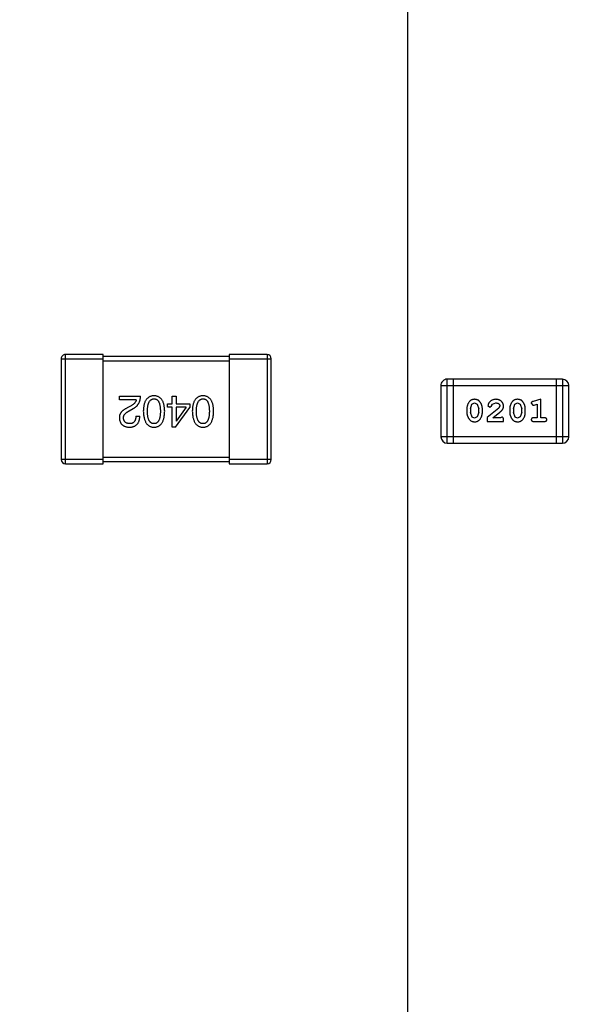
# Model space of a CAD drawing. Header units: inches. Extents: x 246 to 500, y -220 to -17.
# Tile 94 of 118: x 455.84 to 458.55, y -108.48 to -103.79. Entities that reach past the tile are written whole.
import ezdxf

# ---------------------------------------------------------------- set-up
doc = ezdxf.new("R2010")
doc.units = ezdxf.units.IN
doc.header["$LTSCALE"] = 1.21
doc.header["$MEASUREMENT"] = 0
doc.header["$PDMODE"] = 3
doc.header["$PDSIZE"] = 0.3125
doc.layers.get('0').update_dxf_attribs({"linetype": 'CONTINUOUS'})
doc.layers.get('Defpoints').update_dxf_attribs({"linetype": 'CONTINUOUS'})
doc.layers.add('DIM', color=3, linetype='CONTINUOUS')
doc.styles.get("Standard").update_dxf_attribs({"font": 'txt', "width": 0.8})
doc.dimstyles.get("Standard").update_dxf_attribs({"dimtxt": 0.15625, "dimasz": 0.1875, "dimexe": 0.125, "dimexo": 0.0625, "dimgap": 0.09, "dimtad": 0, "dimtih": 1, "dimtoh": 1, "dimzin": 4, "dimdsep": 46, "dimtxsty": 'Standard', "dimblk": '_FILLED', "dimblk1": '_FILLED', "dimblk2": '_FILLED', "dimcen": 0.09, "dimazin": 1, "dimtp": 0.01, "dimtm": 0.01, "dimtfac": 1, "dimtofl": 0, "dimtmove": 0, "dimatfit": 3, "dimldrblk": '_FILLED', "dimfxl": 1, "dimtolj": 1, "dimtzin": 4, "dimarcsym": 0})

# ---------------------------------------------------------------- blocks, each defined once
blk = doc.blocks.new('_FILLED')
at = {"color": 0, "linetype": 'ByBlock'}
blk.add_solid([(0, 0), (-1, 0.1667), (-1, -0.1667)], dxfattribs=at)
blk = doc.blocks.new('*D60')
at = {"layer": 'Defpoints', "color": 0}
for p in [(481.9401, -91.8581), (457.6897, -127.8567), (492.1011, -127.8567)]:
    blk.add_point(p, dxfattribs=at)
at = {"layer": 'DIM', "color": 0, "lineweight": -2}
for p, q in [((482.0026, -91.8581), (492.2261, -91.8581)), ((492.1011, -93.8581), (492.1011, -106.8341)), ((492.1011, -125.8567), (492.1011, -112.8807)), ((457.7522, -127.8567), (492.2261, -127.8567))]:
    blk.add_line(p, q, dxfattribs=at)
at = {"layer": 'DIM', "color": 0, "lineweight": -2, "xscale": 2, "yscale": 2, "zscale": 2}
for p, rotation in [((492.1011, -91.8581), 90), ((492.1011, -127.8567), 270)]:
    blk.add_blockref('_FILLED', p, dxfattribs=dict(at, rotation=rotation))
at = {"layer": 'DIM', "color": 0, "insert": (492.1011, -109.8574), "char_height": 2, "attachment_point": 5, "rotation": 90}
blk.add_mtext('\\A1;36.00', dxfattribs=at)
blk = doc.blocks.new('*D61')
at = {"layer": 'Defpoints', "color": 0}
for p in [(433.4401, -77.4879), (433.4401, -91.8581), (457.6897, -127.8567)]:
    blk.add_point(p, dxfattribs=at)
at = {"layer": 'DIM', "color": 0, "lineweight": -2}
for p, q in [((433.4401, -91.7956), (433.4401, -77.3629)), ((457.6897, -127.7942), (457.6897, -77.3629)), ((435.4401, -77.4879), (442.2749, -77.4879)), ((455.6897, -77.4879), (448.8549, -77.4879))]:
    blk.add_line(p, q, dxfattribs=at)
at = {"layer": 'DIM', "color": 0, "lineweight": -2, "xscale": 2, "yscale": 2, "zscale": 2, "rotation": 180}
blk.add_blockref('_FILLED', (433.4401, -77.4879), dxfattribs=at)
at = {"layer": 'DIM', "color": 0, "lineweight": -2, "xscale": 2, "yscale": 2, "zscale": 2}
blk.add_blockref('_FILLED', (457.6897, -77.4879), dxfattribs=at)
at = {"layer": 'DIM', "color": 0, "insert": (445.5649, -77.4879), "char_height": 2, "attachment_point": 5}
blk.add_mtext('\\A1;24.25', dxfattribs=at)

msp = doc.modelspace()

# ---------------------------------------------------------------- linework, layer by layer
at = {"color": 7, "linetype": 'Continuous'}
for p, q in [((456.0602, -105.9087), (456.0602, -105.3887)), ((456.2402, -105.3887), (456.0602, -105.3887)), ((456.2402, -105.9087), (456.2402, -105.3887)), ((456.8402, -105.3987), (456.2402, -105.3987)), ((456.8402, -105.3887), (456.8402, -105.9087)), ((457.0202, -105.3887), (456.8402, -105.3887)), ((457.0202, -105.3887), (457.0202, -105.9087)), ((456.0402, -105.4087), (456.0402, -105.8887)), ((456.0402, -105.4087), (456.2402, -105.4087)), ((456.2402, -105.4187), (456.8402, -105.4187)), ((456.8402, -105.4087), (457.0402, -105.4087)), ((457.0402, -105.8887), (457.0402, -105.4087)), ((457.8476, -105.5366), (457.8476, -105.7805)), ((457.8476, -105.5366), (458.4572, -105.5366)), ((457.8781, -105.8109), (457.8781, -105.5061)), ((458.4267, -105.5061), (457.8781, -105.5061)), ((457.9085, -105.8109), (457.9085, -105.5061)), ((458.3962, -105.5061), (458.3962, -105.8109)), ((458.4267, -105.5061), (458.4267, -105.8109)), ((458.4572, -105.7805), (458.4572, -105.5366)), ((456.317, -105.6047), (456.317, -105.5874)), ((456.317, -105.5874), (456.4178, -105.5874)), ((456.569, -105.6235), (456.569, -105.5874)), ((456.569, -105.5874), (456.5871, -105.5874)), ((456.5871, -105.5874), (456.5871, -105.6235)), ((456.3974, -105.6047), (456.317, -105.6047)), ((456.3728, -105.6325), (456.3572, -105.6415)), ((456.5469, -105.6391), (456.5469, -105.6235)), ((456.5469, -105.6235), (456.569, -105.6235)), ((456.569, -105.6391), (456.5469, -105.6391)), ((456.569, -105.735), (456.569, -105.6391)), ((456.5846, -105.735), (456.6518, -105.6415)), ((456.5871, -105.6235), (456.6518, -105.6235)), ((456.5871, -105.6391), (456.5871, -105.7063)), ((456.6346, -105.6391), (456.5871, -105.6391)), ((456.6346, -105.6391), (456.5879, -105.7063)), ((456.6518, -105.6235), (456.6518, -105.6415)), ((457.9888, -105.6468), (457.996, -105.625)), ((457.996, -105.625), (458.0084, -105.6192)), ((458.0084, -105.6192), (458.0205, -105.6245)), ((458.0205, -105.6245), (458.0281, -105.6468)), ((458.0721, -105.6312), (458.081, -105.6397)), ((458.081, -105.6397), (458.0894, -105.6331)), ((458.0894, -105.6331), (458.0944, -105.6246)), ((458.0944, -105.6246), (458.1093, -105.6192)), ((458.1288, -105.6337), (458.124, -105.6435)), ((458.1933, -105.6468), (458.2005, -105.625)), ((458.2005, -105.625), (458.2129, -105.6192)), ((458.2129, -105.6192), (458.225, -105.6245)), ((458.225, -105.6245), (458.2326, -105.6468)), ((458.2782, -105.621), (458.2861, -105.6302)), ((458.2861, -105.6302), (458.2915, -105.6292)), ((458.3239, -105.6019), (458.2873, -105.6118)), ((458.2915, -105.6292), (458.3065, -105.625)), ((458.3065, -105.625), (458.3065, -105.69)), ((458.3239, -105.69), (458.3239, -105.6019)), ((456.3638, -105.6571), (456.3834, -105.6456)), ((456.3957, -105.6817), (456.4146, -105.6817)), ((457.9715, -105.6465), (457.9715, -105.6643)), ((457.9888, -105.6468), (457.9888, -105.664)), ((457.9964, -105.6863), (457.9888, -105.664)), ((458.0086, -105.6916), (457.9964, -105.6863)), ((458.0208, -105.6858), (458.0086, -105.6916)), ((458.0281, -105.664), (458.0208, -105.6858)), ((458.0281, -105.664), (458.0281, -105.6468)), ((458.0454, -105.6643), (458.0454, -105.6465)), ((458.124, -105.6435), (458.069, -105.6884)), ((458.069, -105.6884), (458.069, -105.7073)), ((458.0957, -105.69), (458.1293, -105.663)), ((458.1374, -105.6869), (458.1319, -105.69)), ((458.176, -105.6465), (458.176, -105.6643)), ((458.1933, -105.6468), (458.1933, -105.664)), ((458.2009, -105.6863), (458.1933, -105.664)), ((458.2131, -105.6916), (458.2009, -105.6863)), ((458.2254, -105.6858), (458.2131, -105.6916)), ((458.2326, -105.664), (458.2254, -105.6858)), ((458.2326, -105.664), (458.2326, -105.6468)), ((458.2499, -105.6643), (458.2499, -105.6465)), ((456.5846, -105.735), (456.569, -105.735)), ((456.5871, -105.7063), (456.5879, -105.7063)), ((458.069, -105.7073), (458.1461, -105.7073)), ((458.1319, -105.69), (458.0957, -105.69)), ((458.1461, -105.7073), (458.1461, -105.6994)), ((458.3065, -105.69), (458.2892, -105.69)), ((458.2892, -105.7073), (458.3412, -105.7073)), ((458.3412, -105.69), (458.3239, -105.69)), ((458.4572, -105.7805), (457.8476, -105.7805)), ((457.8781, -105.8109), (458.4267, -105.8109)), ((456.2402, -105.8887), (456.0402, -105.8887)), ((456.0602, -105.9087), (456.2402, -105.9087)), ((456.8402, -105.8787), (456.2402, -105.8787)), ((456.2402, -105.8987), (456.8402, -105.8987)), ((457.0402, -105.8887), (456.8402, -105.8887)), ((456.8402, -105.9087), (457.0202, -105.9087))]:
    msp.add_line(p, q, dxfattribs=at)
for centre, radius, start, end in [((456.0602, -105.4087), 0.02, 89.9999, 179.9999), ((457.0202, -105.4087), 0.02, 359.9999, 89.9999), ((457.8781, -105.5366), 0.0305, 89.9999, 179.9999), ((458.4267, -105.5366), 0.0305, 359.9999, 89.9999), ((457.8781, -105.7805), 0.0305, 179.9999, 269.9999), ((458.4267, -105.7805), 0.0305, 269.9999, 359.9999), ((456.0602, -105.8887), 0.02, 179.9999, 269.9999), ((457.0202, -105.8887), 0.02, 269.9999, 359.9999)]:
    msp.add_arc(centre, radius, start, end, dxfattribs=at)
for points, knots in [([(456.3834, -105.6456), (456.3848, -105.6449), (456.3875, -105.6434), (456.3913, -105.6408), (456.3949, -105.6382), (456.3982, -105.6353), (456.4013, -105.6323), (456.404, -105.629), (456.4066, -105.6257), (456.4089, -105.6221), (456.4109, -105.6184), (456.4127, -105.6145), (456.4142, -105.6104), (456.4154, -105.6061), (456.4165, -105.6017), (456.4172, -105.5971), (456.4177, -105.5923), (456.4178, -105.5891), (456.4178, -105.5874)], [0, 0, 0, 0, 0.065828, 0.130094, 0.192451, 0.254037, 0.313974, 0.373757, 0.433048, 0.492243, 0.551902, 0.611758, 0.672678, 0.734814, 0.798569, 0.863693, 0.930488, 1, 1, 1, 1]), ([(456.482, -105.585), (456.48, -105.5851), (456.4761, -105.5853), (456.4705, -105.5862), (456.4652, -105.5877), (456.4603, -105.5898), (456.4558, -105.5925), (456.4517, -105.5957), (456.4479, -105.5995), (456.4445, -105.6038), (456.4415, -105.6088), (456.4389, -105.6143), (456.4367, -105.6203), (456.4348, -105.6269), (456.4333, -105.6341), (456.4322, -105.6418), (456.4314, -105.6501), (456.4312, -105.6558), (456.4311, -105.6588)], [0, 0, 0, 0, 0.059134, 0.115603, 0.169236, 0.221572, 0.273254, 0.32474, 0.377319, 0.431815, 0.488555, 0.548609, 0.612242, 0.680182, 0.75251, 0.829782, 0.91231, 1, 1, 1, 1]), ([(456.5328, -105.6588), (456.5327, -105.6558), (456.5325, -105.6501), (456.5317, -105.6418), (456.5306, -105.6341), (456.5291, -105.6269), (456.5272, -105.6203), (456.525, -105.6143), (456.5224, -105.6088), (456.5194, -105.6039), (456.516, -105.5995), (456.5123, -105.5957), (456.5081, -105.5925), (456.5036, -105.5898), (456.4987, -105.5877), (456.4935, -105.5862), (456.4878, -105.5853), (456.484, -105.5851), (456.482, -105.585)], [0, 0, 0, 0, 0.087693, 0.170223, 0.247496, 0.319826, 0.387768, 0.451403, 0.511459, 0.568358, 0.622671, 0.675251, 0.726739, 0.778422, 0.830759, 0.884394, 0.940865, 1, 1, 1, 1]), ([(456.7151, -105.585), (456.7131, -105.5851), (456.7092, -105.5853), (456.7036, -105.5862), (456.6984, -105.5877), (456.6935, -105.5898), (456.689, -105.5925), (456.6848, -105.5957), (456.6811, -105.5995), (456.6777, -105.6038), (456.6747, -105.6088), (456.6721, -105.6143), (456.6698, -105.6203), (456.668, -105.6269), (456.6665, -105.6341), (456.6654, -105.6418), (456.6646, -105.6501), (456.6644, -105.6558), (456.6643, -105.6588)], [0, 0, 0, 0, 0.059134, 0.115603, 0.169236, 0.221572, 0.273254, 0.32474, 0.377319, 0.431815, 0.488555, 0.548609, 0.612242, 0.680182, 0.75251, 0.829782, 0.91231, 1, 1, 1, 1]), ([(456.7659, -105.6588), (456.7658, -105.6558), (456.7656, -105.6501), (456.7649, -105.6418), (456.7638, -105.6341), (456.7623, -105.6269), (456.7604, -105.6203), (456.7581, -105.6143), (456.7556, -105.6088), (456.7525, -105.6039), (456.7492, -105.5995), (456.7454, -105.5957), (456.7413, -105.5925), (456.7368, -105.5898), (456.7319, -105.5877), (456.7266, -105.5862), (456.721, -105.5853), (456.7171, -105.5851), (456.7151, -105.585)], [0, 0, 0, 0, 0.087693, 0.170223, 0.247496, 0.319826, 0.387768, 0.451403, 0.511459, 0.568358, 0.622671, 0.675251, 0.726739, 0.778422, 0.830759, 0.884394, 0.940865, 1, 1, 1, 1]), ([(456.3572, -105.6415), (456.3555, -105.6423), (456.3522, -105.6439), (456.3475, -105.6464), (456.3431, -105.6489), (456.339, -105.6516), (456.3353, -105.6544), (456.332, -105.6572), (456.3289, -105.6602), (456.3263, -105.6632), (456.3239, -105.6663), (456.3219, -105.6695), (456.3202, -105.6729), (456.3188, -105.6763), (456.3179, -105.6798), (456.3172, -105.6833), (456.3169, -105.687), (456.317, -105.6895), (456.317, -105.6907)], [0, 0, 0, 0, 0.082731, 0.161257, 0.236138, 0.307554, 0.375712, 0.440848, 0.502916, 0.562567, 0.619798, 0.675716, 0.73039, 0.78386, 0.837315, 0.890547, 0.944917, 1, 1, 1, 1]), ([(456.3974, -105.6047), (456.3971, -105.606), (456.3966, -105.6086), (456.3949, -105.6123), (456.3928, -105.616), (456.39, -105.6196), (456.3866, -105.623), (456.3825, -105.6263), (456.3779, -105.6296), (456.3745, -105.6315), (456.3728, -105.6325)], [0, 0, 0, 0, 0.103034, 0.208166, 0.318255, 0.434664, 0.559728, 0.695394, 0.841708, 1, 1, 1, 1]), ([(456.4508, -105.6588), (456.4508, -105.6564), (456.4509, -105.6519), (456.4512, -105.6453), (456.4518, -105.6391), (456.4527, -105.6334), (456.4538, -105.6281), (456.4551, -105.6233), (456.4567, -105.6189), (456.4585, -105.615), (456.4606, -105.6115), (456.4629, -105.6084), (456.4654, -105.6058), (456.4683, -105.6037), (456.4714, -105.602), (456.4747, -105.6007), (456.4782, -105.6), (456.4807, -105.5998), (456.482, -105.5997)], [0, 0, 0, 0, 0.094834, 0.184067, 0.267029, 0.344713, 0.417334, 0.484367, 0.546941, 0.604717, 0.65953, 0.710539, 0.759381, 0.806382, 0.853027, 0.900623, 0.949121, 1, 1, 1, 1]), ([(456.482, -105.5997), (456.4832, -105.5998), (456.4856, -105.5999), (456.4891, -105.6006), (456.4923, -105.6017), (456.4953, -105.6034), (456.4981, -105.6055), (456.5006, -105.608), (456.5028, -105.6111), (456.5048, -105.6146), (456.5066, -105.6185), (456.5082, -105.6229), (456.5094, -105.6278), (456.5105, -105.6331), (456.5113, -105.6388), (456.5119, -105.6451), (456.5122, -105.6518), (456.5123, -105.6564), (456.5123, -105.6588)], [0, 0, 0, 0, 0.049766, 0.097012, 0.143225, 0.188786, 0.235079, 0.282962, 0.333687, 0.387747, 0.445963, 0.508657, 0.576545, 0.649868, 0.72822, 0.812712, 0.903543, 1, 1, 1, 1]), ([(456.684, -105.6588), (456.684, -105.6564), (456.684, -105.6519), (456.6844, -105.6453), (456.685, -105.6391), (456.6858, -105.6334), (456.6869, -105.6281), (456.6883, -105.6233), (456.6898, -105.6189), (456.6916, -105.615), (456.6937, -105.6115), (456.6961, -105.6084), (456.6986, -105.6058), (456.7014, -105.6037), (456.7045, -105.602), (456.7078, -105.6007), (456.7114, -105.6), (456.7139, -105.5998), (456.7151, -105.5997)], [0, 0, 0, 0, 0.094834, 0.184067, 0.267029, 0.344713, 0.417334, 0.484367, 0.546941, 0.604717, 0.65953, 0.710539, 0.759381, 0.806382, 0.853027, 0.900623, 0.949121, 1, 1, 1, 1]), ([(456.7151, -105.5997), (456.7163, -105.5998), (456.7187, -105.5999), (456.7222, -105.6006), (456.7255, -105.6017), (456.7284, -105.6034), (456.7312, -105.6055), (456.7337, -105.608), (456.736, -105.6111), (456.738, -105.6146), (456.7397, -105.6185), (456.7413, -105.6229), (456.7425, -105.6278), (456.7436, -105.6331), (456.7444, -105.6388), (456.745, -105.6451), (456.7454, -105.6518), (456.7454, -105.6564), (456.7454, -105.6588)], [0, 0, 0, 0, 0.049766, 0.097012, 0.143225, 0.188786, 0.235079, 0.282962, 0.333687, 0.387747, 0.445963, 0.508657, 0.576545, 0.649868, 0.72822, 0.812712, 0.903543, 1, 1, 1, 1]), ([(458.0083, -105.6019), (458.0068, -105.6019), (458.004, -105.602), (457.9999, -105.6027), (457.9961, -105.6039), (457.9925, -105.6054), (457.9892, -105.6075), (457.9862, -105.61), (457.9834, -105.613), (457.9809, -105.6164), (457.9787, -105.62), (457.9768, -105.6236), (457.9751, -105.6274), (457.9738, -105.6311), (457.9727, -105.6349), (457.972, -105.6388), (457.9715, -105.6426), (457.9715, -105.6452), (457.9715, -105.6465)], [0, 0, 0, 0, 0.06692, 0.130834, 0.19258, 0.252759, 0.312631, 0.373411, 0.436359, 0.501894, 0.568244, 0.632472, 0.69556, 0.757163, 0.818592, 0.878885, 0.939235, 1, 1, 1, 1]), ([(458.0454, -105.6465), (458.0454, -105.6455), (458.0453, -105.6433), (458.0451, -105.6401), (458.0445, -105.637), (458.0438, -105.6339), (458.0429, -105.6308), (458.0418, -105.6278), (458.0405, -105.6248), (458.039, -105.622), (458.0374, -105.6192), (458.0358, -105.6167), (458.0341, -105.6144), (458.0325, -105.6123), (458.0307, -105.6104), (458.029, -105.6088), (458.0273, -105.6073), (458.0249, -105.6058), (458.0218, -105.6042), (458.0176, -105.6029), (458.0131, -105.6021), (458.0099, -105.602), (458.0083, -105.6019)], [0, 0, 0, 0, 0.049855, 0.099516, 0.148482, 0.19758, 0.246804, 0.296268, 0.346517, 0.397047, 0.446826, 0.49336, 0.537801, 0.579207, 0.617974, 0.654833, 0.689171, 0.722088, 0.786392, 0.853518, 0.924186, 1, 1, 1, 1]), ([(458.1094, -105.6019), (458.1077, -105.602), (458.1044, -105.6021), (458.0994, -105.6029), (458.0947, -105.6044), (458.0902, -105.6064), (458.086, -105.6088), (458.0824, -105.6117), (458.0792, -105.6149), (458.0767, -105.6185), (458.0748, -105.622), (458.0733, -105.6254), (458.0724, -105.6284), (458.0722, -105.6303), (458.0721, -105.6312)], [0, 0, 0, 0, 0.098286, 0.193983, 0.289056, 0.384352, 0.477435, 0.566197, 0.652355, 0.737986, 0.818188, 0.887401, 0.94802, 1, 1, 1, 1]), ([(458.1093, -105.6192), (458.1107, -105.6193), (458.1134, -105.6193), (458.1172, -105.6202), (458.1206, -105.6216), (458.1235, -105.6235), (458.1258, -105.6258), (458.1275, -105.6282), (458.1286, -105.6309), (458.1287, -105.6328), (458.1288, -105.6337)], [0, 0, 0, 0, 0.156344, 0.299348, 0.4327, 0.561, 0.682299, 0.791883, 0.89611, 1, 1, 1, 1]), ([(458.1461, -105.6347), (458.146, -105.6336), (458.146, -105.6314), (458.1455, -105.6281), (458.1447, -105.625), (458.1436, -105.622), (458.1421, -105.6192), (458.1403, -105.6165), (458.1382, -105.6139), (458.1358, -105.6114), (458.1332, -105.6092), (458.1303, -105.6072), (458.1273, -105.6056), (458.1241, -105.6042), (458.1206, -105.6032), (458.1171, -105.6024), (458.1133, -105.602), (458.1107, -105.6019), (458.1094, -105.6019)], [0, 0, 0, 0, 0.060981, 0.120256, 0.178148, 0.236115, 0.293993, 0.352864, 0.413358, 0.476056, 0.539296, 0.602396, 0.665116, 0.728325, 0.792919, 0.859317, 0.928302, 1, 1, 1, 1]), ([(458.1293, -105.663), (458.1302, -105.6622), (458.1319, -105.6607), (458.1343, -105.6585), (458.1364, -105.6564), (458.1382, -105.6544), (458.1399, -105.6525), (458.1412, -105.6508), (458.1423, -105.6491), (458.1434, -105.6471), (458.1445, -105.6445), (458.1454, -105.6413), (458.146, -105.638), (458.1461, -105.6358), (458.1461, -105.6347)], [0, 0, 0, 0, 0.103002, 0.197728, 0.285279, 0.365235, 0.437224, 0.502446, 0.560545, 0.611446, 0.707576, 0.80349, 0.900532, 1, 1, 1, 1]), ([(458.2128, -105.6019), (458.2113, -105.6019), (458.2085, -105.602), (458.2044, -105.6027), (458.2006, -105.6039), (458.197, -105.6054), (458.1937, -105.6075), (458.1907, -105.61), (458.1879, -105.613), (458.1854, -105.6164), (458.1832, -105.62), (458.1813, -105.6236), (458.1796, -105.6274), (458.1783, -105.6311), (458.1773, -105.6349), (458.1765, -105.6388), (458.1761, -105.6426), (458.176, -105.6452), (458.176, -105.6465)], [0, 0, 0, 0, 0.06692, 0.130834, 0.19258, 0.252759, 0.312631, 0.373411, 0.436359, 0.501894, 0.568244, 0.632472, 0.69556, 0.757163, 0.818592, 0.878885, 0.939235, 1, 1, 1, 1]), ([(458.2499, -105.6465), (458.2499, -105.6455), (458.2499, -105.6433), (458.2496, -105.6401), (458.249, -105.637), (458.2484, -105.6339), (458.2474, -105.6308), (458.2463, -105.6278), (458.245, -105.6248), (458.2435, -105.622), (458.2419, -105.6192), (458.2403, -105.6167), (458.2386, -105.6144), (458.237, -105.6123), (458.2353, -105.6104), (458.2336, -105.6088), (458.2318, -105.6073), (458.2295, -105.6058), (458.2263, -105.6042), (458.2221, -105.6029), (458.2176, -105.6021), (458.2144, -105.602), (458.2128, -105.6019)], [0, 0, 0, 0, 0.049855, 0.099516, 0.148482, 0.19758, 0.246804, 0.296268, 0.346517, 0.397047, 0.446826, 0.49336, 0.537801, 0.579207, 0.617974, 0.654833, 0.689171, 0.722088, 0.786392, 0.853518, 0.924186, 1, 1, 1, 1]), ([(458.2873, -105.6118), (458.2864, -105.612), (458.2849, -105.6125), (458.2828, -105.6134), (458.2812, -105.6143), (458.28, -105.6153), (458.2792, -105.6165), (458.2786, -105.6178), (458.2783, -105.6193), (458.2782, -105.6204), (458.2782, -105.621)], [0, 0, 0, 0, 0.187321, 0.344927, 0.475328, 0.579604, 0.674244, 0.773631, 0.882025, 1, 1, 1, 1]), ([(456.3367, -105.6915), (456.3367, -105.6907), (456.3366, -105.6891), (456.3367, -105.6867), (456.3371, -105.6843), (456.3377, -105.682), (456.3386, -105.6797), (456.3397, -105.6774), (456.3411, -105.6752), (456.3427, -105.6731), (456.3444, -105.6709), (456.3465, -105.6688), (456.3488, -105.6668), (456.3513, -105.6647), (456.3541, -105.6628), (456.3571, -105.6608), (456.3603, -105.6589), (456.3626, -105.6577), (456.3638, -105.6571)], [0, 0, 0, 0, 0.052237, 0.103888, 0.155485, 0.207395, 0.259864, 0.31356, 0.369176, 0.4266, 0.486836, 0.550048, 0.61567, 0.685271, 0.75824, 0.834614, 0.915635, 1, 1, 1, 1]), ([(456.3638, -105.735), (456.3658, -105.7349), (456.3697, -105.7347), (456.3754, -105.7339), (456.3807, -105.7327), (456.3856, -105.7311), (456.3902, -105.7292), (456.3943, -105.7268), (456.3981, -105.7241), (456.4015, -105.7209), (456.4045, -105.7173), (456.4071, -105.7134), (456.4094, -105.7091), (456.4112, -105.7044), (456.4126, -105.6993), (456.4137, -105.6937), (456.4144, -105.6879), (456.4145, -105.6838), (456.4146, -105.6817)], [0, 0, 0, 0, 0.07282, 0.141057, 0.2062, 0.267672, 0.326735, 0.383519, 0.439188, 0.494454, 0.549628, 0.605958, 0.66397, 0.72402, 0.787502, 0.854127, 0.925065, 1, 1, 1, 1]), ([(456.3957, -105.6817), (456.3957, -105.6832), (456.3956, -105.686), (456.3951, -105.6901), (456.3945, -105.6939), (456.3936, -105.6974), (456.3925, -105.7007), (456.3913, -105.7037), (456.3897, -105.7064), (456.388, -105.7088), (456.386, -105.7109), (456.3838, -105.7128), (456.3814, -105.7143), (456.3788, -105.7156), (456.376, -105.7166), (456.3729, -105.7173), (456.3696, -105.7177), (456.3674, -105.7177), (456.3662, -105.7178)], [0, 0, 0, 0, 0.082594, 0.15978, 0.232961, 0.301462, 0.365595, 0.426678, 0.484662, 0.540809, 0.595146, 0.648401, 0.702272, 0.757102, 0.813447, 0.872233, 0.934055, 1, 1, 1, 1]), ([(456.4311, -105.6588), (456.4313, -105.6618), (456.4315, -105.6676), (456.4324, -105.6761), (456.4336, -105.684), (456.4351, -105.6914), (456.437, -105.6981), (456.4393, -105.7044), (456.4419, -105.71), (456.4449, -105.7151), (456.4483, -105.7196), (456.452, -105.7236), (456.4561, -105.7269), (456.4606, -105.7297), (456.4655, -105.7319), (456.4706, -105.7336), (456.4762, -105.7346), (456.48, -105.7349), (456.482, -105.735)], [0, 0, 0, 0, 0.088475, 0.171606, 0.249595, 0.322626, 0.391327, 0.455765, 0.516374, 0.573675, 0.628522, 0.681161, 0.732559, 0.783563, 0.83504, 0.887639, 0.942585, 1, 1, 1, 1]), ([(456.482, -105.7178), (456.4807, -105.7177), (456.4783, -105.7176), (456.4747, -105.717), (456.4714, -105.7158), (456.4683, -105.7142), (456.4655, -105.712), (456.4629, -105.7095), (456.4606, -105.7064), (456.4585, -105.703), (456.4567, -105.699), (456.4551, -105.6946), (456.4538, -105.6898), (456.4527, -105.6845), (456.4518, -105.6787), (456.4512, -105.6725), (456.4509, -105.6658), (456.4508, -105.6611), (456.4508, -105.6588)], [0, 0, 0, 0, 0.050604, 0.098688, 0.145699, 0.191791, 0.238625, 0.286717, 0.337546, 0.391814, 0.449755, 0.512106, 0.579685, 0.652048, 0.730262, 0.814146, 0.904281, 1, 1, 1, 1]), ([(456.5123, -105.6588), (456.5123, -105.6611), (456.5122, -105.6658), (456.5119, -105.6725), (456.5113, -105.6787), (456.5105, -105.6845), (456.5094, -105.6898), (456.5082, -105.6946), (456.5066, -105.699), (456.5048, -105.703), (456.5028, -105.7065), (456.5006, -105.7095), (456.498, -105.712), (456.4953, -105.7142), (456.4923, -105.7158), (456.4891, -105.717), (456.4856, -105.7176), (456.4832, -105.7177), (456.482, -105.7178)], [0, 0, 0, 0, 0.096452, 0.187278, 0.271765, 0.350519, 0.423437, 0.491321, 0.554011, 0.612224, 0.666281, 0.717003, 0.764884, 0.811423, 0.856783, 0.902993, 0.950236, 1, 1, 1, 1]), ([(456.482, -105.735), (456.484, -105.7349), (456.4878, -105.7347), (456.4935, -105.7338), (456.4987, -105.7322), (456.5036, -105.73), (456.5081, -105.7273), (456.5123, -105.7239), (456.516, -105.72), (456.5194, -105.7155), (456.5224, -105.7104), (456.525, -105.7047), (456.5272, -105.6985), (456.5291, -105.6917), (456.5306, -105.6843), (456.5317, -105.6763), (456.5325, -105.6677), (456.5327, -105.6618), (456.5328, -105.6588)], [0, 0, 0, 0, 0.057911, 0.113262, 0.165956, 0.217443, 0.268511, 0.319665, 0.372, 0.426129, 0.483365, 0.543779, 0.607756, 0.676562, 0.749704, 0.827713, 0.911177, 1, 1, 1, 1]), ([(456.6643, -105.6588), (456.6644, -105.6618), (456.6647, -105.6676), (456.6655, -105.6761), (456.6667, -105.684), (456.6683, -105.6914), (456.6702, -105.6981), (456.6724, -105.7044), (456.6751, -105.71), (456.6781, -105.7151), (456.6815, -105.7196), (456.6852, -105.7236), (456.6893, -105.7269), (456.6938, -105.7297), (456.6986, -105.7319), (456.7038, -105.7336), (456.7093, -105.7346), (456.7132, -105.7349), (456.7151, -105.735)], [0, 0, 0, 0, 0.088475, 0.171606, 0.249595, 0.322626, 0.391327, 0.455765, 0.516374, 0.573675, 0.628522, 0.681161, 0.732559, 0.783563, 0.83504, 0.887639, 0.942585, 1, 1, 1, 1]), ([(456.7151, -105.7178), (456.7139, -105.7177), (456.7114, -105.7176), (456.7078, -105.717), (456.7045, -105.7158), (456.7014, -105.7142), (456.6986, -105.712), (456.696, -105.7095), (456.6937, -105.7064), (456.6916, -105.703), (456.6898, -105.699), (456.6882, -105.6946), (456.6869, -105.6898), (456.6858, -105.6845), (456.685, -105.6787), (456.6844, -105.6725), (456.684, -105.6658), (456.684, -105.6611), (456.684, -105.6588)], [0, 0, 0, 0, 0.050604, 0.098688, 0.145699, 0.191791, 0.238625, 0.286717, 0.337546, 0.391814, 0.449755, 0.512106, 0.579685, 0.652048, 0.730262, 0.814146, 0.904281, 1, 1, 1, 1]), ([(456.7151, -105.735), (456.7171, -105.7349), (456.721, -105.7347), (456.7266, -105.7338), (456.7319, -105.7322), (456.7368, -105.73), (456.7413, -105.7273), (456.7454, -105.7239), (456.7492, -105.72), (456.7525, -105.7155), (456.7555, -105.7104), (456.7581, -105.7047), (456.7604, -105.6985), (456.7622, -105.6917), (456.7638, -105.6843), (456.7649, -105.6763), (456.7656, -105.6677), (456.7658, -105.6618), (456.7659, -105.6588)], [0, 0, 0, 0, 0.057911, 0.113262, 0.165956, 0.217443, 0.268511, 0.319665, 0.372, 0.426129, 0.483365, 0.543779, 0.607756, 0.676562, 0.749704, 0.827713, 0.911177, 1, 1, 1, 1]), ([(456.7454, -105.6588), (456.7454, -105.6611), (456.7454, -105.6658), (456.745, -105.6725), (456.7444, -105.6787), (456.7437, -105.6845), (456.7425, -105.6898), (456.7413, -105.6946), (456.7397, -105.699), (456.738, -105.703), (456.736, -105.7065), (456.7337, -105.7095), (456.7312, -105.712), (456.7285, -105.7142), (456.7255, -105.7158), (456.7222, -105.717), (456.7187, -105.7176), (456.7163, -105.7177), (456.7151, -105.7178)], [0, 0, 0, 0, 0.096452, 0.187278, 0.271765, 0.350519, 0.423437, 0.491321, 0.554011, 0.612224, 0.666281, 0.717003, 0.764884, 0.811423, 0.856783, 0.902993, 0.950236, 1, 1, 1, 1]), ([(457.9715, -105.6643), (457.9715, -105.6653), (457.9715, -105.6675), (457.9718, -105.6707), (457.9723, -105.6738), (457.973, -105.6769), (457.9739, -105.6799), (457.975, -105.6829), (457.9763, -105.6859), (457.9777, -105.6888), (457.9793, -105.6915), (457.9809, -105.694), (457.9826, -105.6963), (457.9842, -105.6985), (457.9859, -105.7003), (457.9876, -105.702), (457.9894, -105.7034), (457.9917, -105.705), (457.9949, -105.7066), (457.9991, -105.7079), (458.0037, -105.7087), (458.0069, -105.7088), (458.0085, -105.7089)], [0, 0, 0, 0, 0.049886, 0.09882, 0.148132, 0.19689, 0.246038, 0.295176, 0.345305, 0.395692, 0.445312, 0.491875, 0.535813, 0.577009, 0.616081, 0.652689, 0.687585, 0.720206, 0.785062, 0.85223, 0.923759, 1, 1, 1, 1]), ([(458.0085, -105.7089), (458.01, -105.7088), (458.0128, -105.7088), (458.0169, -105.7081), (458.0207, -105.7069), (458.0243, -105.7053), (458.0276, -105.7033), (458.0306, -105.7008), (458.0334, -105.6979), (458.0359, -105.6945), (458.0381, -105.6909), (458.0401, -105.6872), (458.0417, -105.6835), (458.0431, -105.6797), (458.0441, -105.6759), (458.0449, -105.6721), (458.0453, -105.6682), (458.0454, -105.6656), (458.0454, -105.6643)], [0, 0, 0, 0, 0.067217, 0.131051, 0.19272, 0.252824, 0.312745, 0.373449, 0.436041, 0.501494, 0.567761, 0.632087, 0.695096, 0.757109, 0.817993, 0.878657, 0.939311, 1, 1, 1, 1]), ([(458.1461, -105.6994), (458.1461, -105.6984), (458.146, -105.6964), (458.1456, -105.6937), (458.1449, -105.6914), (458.1438, -105.6897), (458.1425, -105.6884), (458.141, -105.6875), (458.1393, -105.6869), (458.1381, -105.6869), (458.1374, -105.6869)], [0, 0, 0, 0, 0.1844, 0.34094, 0.473574, 0.586824, 0.690029, 0.789175, 0.890445, 1, 1, 1, 1]), ([(458.176, -105.6643), (458.176, -105.6653), (458.176, -105.6675), (458.1763, -105.6707), (458.1768, -105.6738), (458.1775, -105.6769), (458.1784, -105.6799), (458.1795, -105.6829), (458.1808, -105.6859), (458.1823, -105.6888), (458.1838, -105.6915), (458.1855, -105.694), (458.1871, -105.6963), (458.1887, -105.6985), (458.1904, -105.7003), (458.1921, -105.702), (458.1939, -105.7034), (458.1962, -105.705), (458.1994, -105.7066), (458.2036, -105.7079), (458.2082, -105.7087), (458.2114, -105.7088), (458.213, -105.7089)], [0, 0, 0, 0, 0.049886, 0.09882, 0.148132, 0.19689, 0.246038, 0.295176, 0.345305, 0.395692, 0.445312, 0.491875, 0.535813, 0.577009, 0.616081, 0.652689, 0.687585, 0.720206, 0.785062, 0.85223, 0.923759, 1, 1, 1, 1]), ([(458.213, -105.7089), (458.2145, -105.7088), (458.2173, -105.7088), (458.2214, -105.7081), (458.2252, -105.7069), (458.2288, -105.7053), (458.2321, -105.7033), (458.2351, -105.7008), (458.238, -105.6979), (458.2404, -105.6945), (458.2426, -105.6909), (458.2446, -105.6872), (458.2462, -105.6835), (458.2476, -105.6797), (458.2486, -105.6759), (458.2494, -105.6721), (458.2498, -105.6682), (458.2499, -105.6656), (458.2499, -105.6643)], [0, 0, 0, 0, 0.067217, 0.131051, 0.19272, 0.252824, 0.312745, 0.373449, 0.436041, 0.501494, 0.567761, 0.632087, 0.695096, 0.757109, 0.817993, 0.878657, 0.939311, 1, 1, 1, 1]), ([(456.317, -105.6907), (456.3172, -105.6924), (456.3174, -105.6957), (456.3182, -105.7005), (456.3193, -105.705), (456.3208, -105.7091), (456.3226, -105.713), (456.3247, -105.7166), (456.3271, -105.7198), (456.3299, -105.7228), (456.333, -105.7254), (456.3364, -105.7277), (456.3402, -105.7297), (456.3443, -105.7314), (456.3487, -105.7327), (456.3534, -105.7339), (456.3585, -105.7346), (456.362, -105.7349), (456.3638, -105.735)], [0, 0, 0, 0, 0.070688, 0.137741, 0.201612, 0.262778, 0.321223, 0.378455, 0.434411, 0.490146, 0.546362, 0.603392, 0.662208, 0.723401, 0.787372, 0.85442, 0.925153, 1, 1, 1, 1]), ([(456.3662, -105.7178), (456.3651, -105.7177), (456.3629, -105.7176), (456.3597, -105.7173), (456.3567, -105.7166), (456.3539, -105.7159), (456.3514, -105.7149), (456.349, -105.7138), (456.3468, -105.7124), (456.3449, -105.7109), (456.3431, -105.7091), (456.3416, -105.7072), (456.3402, -105.705), (456.3391, -105.7027), (456.3382, -105.7002), (456.3375, -105.6975), (456.337, -105.6946), (456.3368, -105.6926), (456.3367, -105.6915)], [0, 0, 0, 0, 0.076112, 0.148436, 0.216883, 0.281466, 0.34298, 0.402356, 0.459881, 0.51546, 0.571111, 0.62658, 0.683162, 0.741007, 0.801404, 0.863825, 0.930544, 1, 1, 1, 1]), ([(458.2892, -105.69), (458.2883, -105.69), (458.2867, -105.6901), (458.2843, -105.6905), (458.2824, -105.6913), (458.2808, -105.6924), (458.2797, -105.6937), (458.2788, -105.6952), (458.2783, -105.6969), (458.2783, -105.6981), (458.2782, -105.6987)], [0, 0, 0, 0, 0.169102, 0.317658, 0.446239, 0.563118, 0.671828, 0.776546, 0.884858, 1, 1, 1, 1]), ([(458.2782, -105.6987), (458.2783, -105.6993), (458.2783, -105.7005), (458.2788, -105.7021), (458.2797, -105.7036), (458.2808, -105.705), (458.2824, -105.7061), (458.2843, -105.7068), (458.2867, -105.7073), (458.2883, -105.7073), (458.2892, -105.7073)], [0, 0, 0, 0, 0.115051, 0.223278, 0.329269, 0.437893, 0.554681, 0.682591, 0.83103, 1, 1, 1, 1]), ([(458.3522, -105.6987), (458.3521, -105.6981), (458.3521, -105.6969), (458.3516, -105.6952), (458.3507, -105.6937), (458.3496, -105.6924), (458.348, -105.6913), (458.3461, -105.6905), (458.3437, -105.6901), (458.3421, -105.69), (458.3412, -105.69)], [0, 0, 0, 0, 0.11517, 0.223509, 0.328254, 0.438012, 0.553651, 0.682263, 0.830856, 1, 1, 1, 1]), ([(458.3412, -105.7073), (458.3421, -105.7073), (458.3437, -105.7073), (458.3461, -105.7068), (458.348, -105.7061), (458.3496, -105.705), (458.3507, -105.7037), (458.3516, -105.7021), (458.3521, -105.7005), (458.3521, -105.6993), (458.3522, -105.6987)], [0, 0, 0, 0, 0.169012, 0.317488, 0.445429, 0.560977, 0.67065, 0.776666, 0.88492, 1, 1, 1, 1])]:
    msp.add_open_spline(points, degree=3, knots=knots, dxfattribs=at)

# ---------------------------------------------------------------- dimensions: what is measured, and where the dimension line sits
at = {"layer": 'DIM'}
dim = msp.add_linear_dim(base=(433.4401, -77.4879), p1=(457.6897, -127.8567), p2=(433.4401, -91.8581), dimstyle='Standard', override={"dimtxt": 2, "dimasz": 2, "dimtih": 0, "dimtoh": 0, "dimzin": 0, "dimcen": 0.198, "dimadec": 0, "dimazin": 0, "dimtp": 0, "dimtm": 0, "dimtdec": 4, "dimtzin": 0}, dxfattribs=at)
dim.commit()
dim.dimension.update_dxf_attribs({"geometry": '*D61', "text_midpoint": (445.5649, -77.4879)})
dim = msp.add_linear_dim(base=(492.1011, -127.8567), p1=(481.9401, -91.8581), p2=(457.6897, -127.8567), angle=90, dimstyle='Standard', override={"dimtxt": 2, "dimasz": 2, "dimtih": 0, "dimtoh": 0, "dimzin": 0, "dimcen": 0.198, "dimadec": 0, "dimazin": 0, "dimtp": 0, "dimtm": 0, "dimtdec": 4, "dimtzin": 0}, dxfattribs=at)
dim.commit()
dim.dimension.update_dxf_attribs({"geometry": '*D60', "text_midpoint": (492.1011, -109.8574)})

doc.saveas('drawing.dxf')
